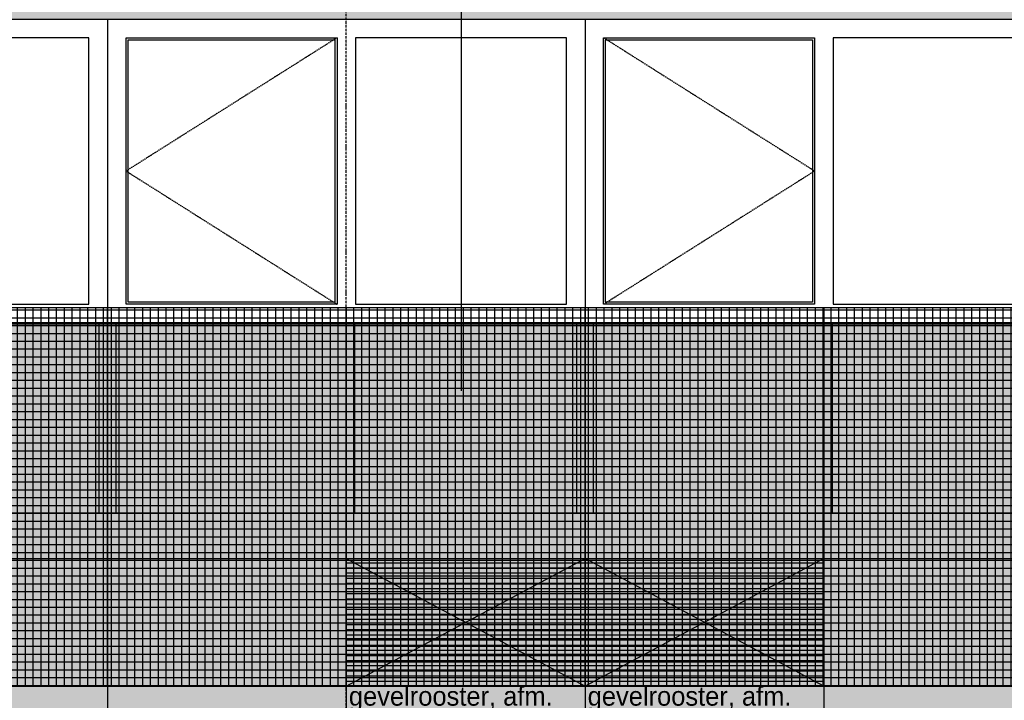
# Model space of a CAD drawing. Header units: millimetres. Extents: x -297000 to 504135, y -166520 to 252050.
# Tile 201 of 250: x 22338 to 27121, y -73758 to -70453. Entities that reach past the tile are written whole.
import ezdxf

# ---------------------------------------------------------------- set-up
doc = ezdxf.new("R2010")
doc.units = ezdxf.units.MM
doc.header["$MEASUREMENT"] = 0
for name, pattern in [('ACAD_ISO10W100', [18, 12, -3, 0, -3]), ('CENTER', [50.8, 31.75, -6.35, 6.35, -6.35]), ('HIDDEN2', [4.7625, 3.175, -1.5875])]:
    doc.linetypes.add(name, pattern=pattern)
for name, color, linetype in [('010_T0100_T', 4, 'Continuous'), ('040_AXPRI_B', 9, 'CENTER'), ('061_HATCH_H', 1, 'Continuous'), ('068_HATCH_H', 8, 'Continuous'), ('080_SYMB_DETAIL', 4, 'Continuous'), ('220_WALIN_G', 1, 'Continuous'), ('240_STAIR_G', 1, 'Continuous'), ('310_WINDO_E', 1, 'Continuous'), ('320_DOORS_E', 8, 'Continuous'), ('340_BALUS_E', 8, 'Continuous'), ('410_WAFEX_G', 1, 'Continuous')]:
    doc.layers.add(name, color=color, linetype=linetype)
doc.styles.add('VMX 1 SMALL 100', font='unvr55w.TTF', dxfattribs={"height": 100})

# ---------------------------------------------------------------- blocks, each defined once
blk = doc.blocks.new('GRID03sp')
at = {"layer": '040_AXPRI_B', "linetype": 'ACAD_ISO10W100'}
blk.add_line((11600, -2492), (11600, 11470.8), dxfattribs=at)
blk.add_lwpolyline([(-4000, 3800), (27200, 3800)], dxfattribs=at)
blk = doc.blocks.new('1006_X-02.02')
at = {"layer": '061_HATCH_H'}
h = blk.add_hatch(dxfattribs=at)
h.set_pattern_fill('LINE', color=256, scale=200, style=0)
h.set_pattern_definition([(0, (-11600, 2960), (0, 25), [])])
h.paths.add_polyline_path([(-9280, 2960), (-10440, 2960), (-10440, 3580), (-9280, 3580)])
h.paths.add_polyline_path([(-10440, 2960), (-11600, 2960), (-11600, 3580), (-10440, 3580)])
at = {"layer": '068_HATCH_H'}
h = blk.add_hatch(color=253, dxfattribs=at)
h.paths.add_polyline_path([(-23500, 8700), (300, 8700), (300, 0), (-23500, 0)])
h.paths.add_polyline_path([(-15080, 6200), (-1160, 6200), (-1160, 4725), (-15080, 4725)], flags=16)
at = {"layer": '340_BALUS_E'}
h = blk.add_hatch(dxfattribs=at)
h.set_pattern_fill('_USER', color=256, scale=38, style=0, double=1, pattern_type=0)
h.set_pattern_definition([(0, (-23500, 2960), (0, 38), []), (90, (-23500, 2960), (-38, 2e-15), [])])
h.paths.add_polyline_path([(-22040, 4800), (-20880, 4800), (-20880, 2960), (-22040, 2960)])
h.paths.add_polyline_path([(-23500, 4800), (-23499.7, 2960), (-22040, 2960), (-22040, 4800)])
h.paths.add_polyline_path([(-20880, 4800), (-19720, 4800), (-19720, 2960), (-20880, 2960)])
h.paths.add_polyline_path([(-19720, 4800), (-18560, 4800), (-18560, 2960), (-19720, 2960)])
h.paths.add_polyline_path([(-18560, 4800), (-17400, 4800), (-17400, 2960), (-18560, 2960)])
h.paths.add_polyline_path([(-17400, 4800), (-16240, 4800), (-16240, 2960), (-17400, 2960)])
h.paths.add_polyline_path([(-16240, 4800), (-15080, 4800), (-15080, 2960), (-16240, 2960)])
h.paths.add_polyline_path([(-15080, 4800), (-13920, 4800), (-13920, 2960), (-15080, 2960)])
h.paths.add_polyline_path([(-13920, 4800), (-12760, 4800), (-12760, 2960), (-13920, 2960)])
h.paths.add_polyline_path([(-12760, 4800), (-11600, 4800), (-11600, 2960), (-12760, 2960)])
h.paths.add_polyline_path([(-11600, 4800), (-10440, 4800), (-10440, 2960), (-11600, 2960)])
h.paths.add_polyline_path([(-10440, 4800), (-9280, 4800), (-9280, 2960), (-10440, 2960)])
h.paths.add_polyline_path([(-9280, 4800), (-8120, 4800), (-8120, 2960), (-9280, 2960)])
h.paths.add_polyline_path([(-8120, 4800), (-6960, 4800), (-6960, 2960), (-8120, 2960)])
h.paths.add_polyline_path([(-6960, 4800), (-5800, 4800), (-5800, 2960), (-6960, 2960)])
h.paths.add_polyline_path([(-5800, 4800), (-4640, 4800), (-4640, 2960), (-5800, 2960)])
h.paths.add_polyline_path([(-4640, 2960), (-4567.9, 2960), (-3480, 2065.2), (-3480, 4290.1), (-4100, 4800), (-4640, 4800)])
h.paths.add_polyline_path([(-3480, 4290.1), (-3480, 2065.2), (-2320, 1111.1), (-2320, 3336)])
h.paths.add_polyline_path([(-2320, 3336), (-2320, 1111.1), (-1160, 157), (-1160, 2381.8)])
h.paths.add_polyline_path([(-1160, 2381.8), (-1160, 157), (-969.1, 0), (300, 0), (300, 1181)])
at = {"layer": '220_WALIN_G'}
for points in [[(-10440, 2960), (-11600, 2960), (-11600, 3580), (-10440, 3580)], [(-9280, 2960), (-10440, 2960), (-10440, 3580), (-9280, 3580)]]:
    blk.add_lwpolyline(points, close=True, dxfattribs=at)
for points in [[(-11600, 3580), (-10440, 2960)], [(-11600, 2960), (-10440, 3580)], [(-9280, 3580), (-10440, 2960)], [(-9280, 2960), (-10440, 3580)]]:
    blk.add_lwpolyline(points, dxfattribs=at)
at = {"layer": '240_STAIR_G', "color": 8, "linetype": 'HIDDEN2'}
for points in [[(-23382, 3800), (-23382, 4720), (-4128.7, 4720), (220, 1143.2), (220, 246.8)], [(-12800, 3800), (-12800, 4720), (-12720, 4720), (-12720, 3800), (-12800, 3800)], [(-11640, 3800), (-11640, 4720), (-11560, 4720), (-11560, 3800), (-11640, 3800)], [(-10480, 3800), (-10480, 4720), (-10400, 4720), (-10400, 3800), (-10480, 3800)], [(-9320, 3800), (-9320, 4720), (-9240, 4720), (-9240, 3800), (-9320, 3800)], [(-23462, 3800), (-23462, 3580), (-4178.9, 3580), (-4178.9, 3800), (-23462, 3800)]]:
    blk.add_lwpolyline(points, dxfattribs=at)
at = {"layer": '310_WINDO_E'}
for points in [[(-15080, 6200), (-1160, 6200), (-1160, 4725), (-15080, 4725), (-15080, 6200)], [(-12760, 6200), (-12760, 4725)], [(-10440, 6200), (-10440, 4725)]]:
    blk.add_lwpolyline(points, dxfattribs=at)
for points in [[(-12850, 6110), (-13875, 6110), (-13875, 4815), (-12850, 4815)], [(-12670, 6110), (-11645, 6110), (-11645, 4815), (-12670, 4815)], [(-12660, 6100), (-11655, 6100), (-11655, 4825), (-12660, 4825)], [(-10530, 6110), (-11555, 6110), (-11555, 4815), (-10530, 4815)], [(-10350, 6110), (-9325, 6110), (-9325, 4815), (-10350, 4815)], [(-10340, 6100), (-9335, 6100), (-9335, 4825), (-10340, 4825)], [(-8210, 6110), (-9235, 6110), (-9235, 4815), (-8210, 4815)]]:
    blk.add_lwpolyline(points, close=True, dxfattribs=at)
at = {"layer": '320_DOORS_E', "linetype": 'HIDDEN2'}
for points in [[(-11645, 6110), (-12670, 5462.5), (-11645, 4815)], [(-10350, 6110), (-9325, 5462.5), (-10350, 4815)]]:
    blk.add_lwpolyline(points, dxfattribs=at)
at = {"layer": '340_BALUS_E', "color": 2}
for points in [[(-13920, 4800), (-12760, 4800), (-12760, 2960), (-13920, 2960), (-13920, 4800)], [(-12760, 4800), (-11600, 4800), (-11600, 2960), (-12760, 2960), (-12760, 4800)], [(-11600, 4800), (-10440, 4800), (-10440, 2960), (-11600, 2960), (-11600, 4800)], [(-10440, 4800), (-9280, 4800), (-9280, 2960), (-10440, 2960), (-10440, 4800)], [(-9280, 4800), (-8120, 4800), (-8120, 2960), (-9280, 2960), (-9280, 4800)]]:
    blk.add_lwpolyline(points, dxfattribs=at)
at = {"layer": '410_WAFEX_G', "color": 8}
for points in [[(-12760, 4725), (-12760, 0)], [(-11600, 4725), (-11600, 0)], [(-10440, 4725), (-10440, 0)], [(-9280, 4725), (-9280, 0)], [(-23499.7, 2960), (300, 2960)]]:
    blk.add_lwpolyline(points, dxfattribs=at)
blk.add_blockref('GRID03sp', (-23200, 0))

msp = doc.modelspace()

# ---------------------------------------------------------------- linework, layer by layer
at = {"layer": '080_SYMB_DETAIL', "color": 6}
msp.add_lwpolyline([(24482.5, -70120), (24482.5, -72255)], dxfattribs=at)

# ---------------------------------------------------------------- block references
msp.add_blockref('1006_X-02.02', (35525, -76650))

# ---------------------------------------------------------------- texts
at = {"layer": '010_T0100_T', "char_height": 92.5, "attachment_point": 7, "style": 'VMX 1 SMALL 100'}
for insert in [(23937.7, -73940), (25097.7, -73940)]:
    msp.add_mtext('gevelrooster, afm.\\P1160x620mm', dxfattribs=dict(at, insert=insert))

doc.saveas('drawing.dxf')
